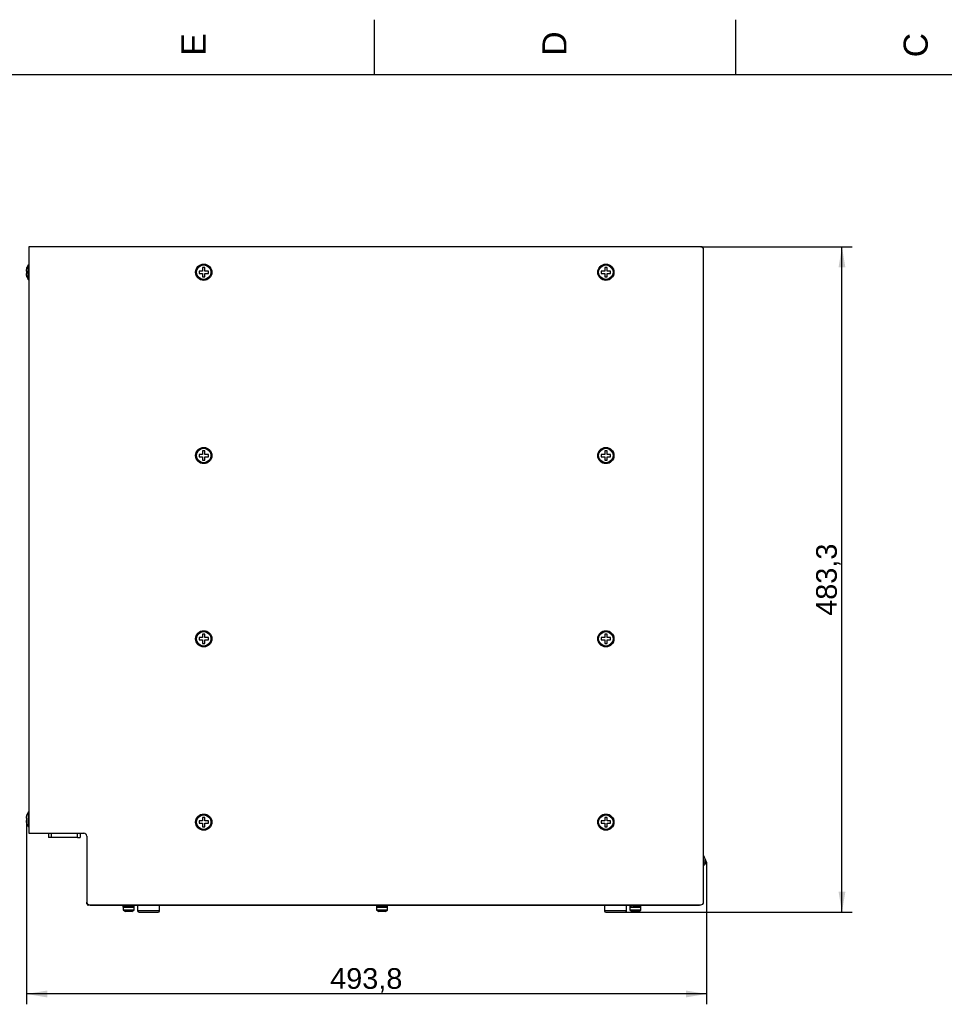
# Model space of a CAD drawing. Header units: millimetres. Extents: x 0 to 419, y 0 to 295.
# Tile 7 of 8: x 158 to 293, y 152 to 295. Entities that reach past the tile are written whole.
import ezdxf
from ezdxf.enums import TextEntityAlignment as Align

# ---------------------------------------------------------------- set-up
doc = ezdxf.new("R2010")
doc.units = ezdxf.units.MM
for name, color, linetype in [('Marges', 7, 'Continuous'), ('Standard', 7, 'Continuous'), ('TASSENWÄRMER_BW4', 7, 'Continuous')]:
    doc.layers.add(name, color=color, linetype=linetype)
doc.styles.add('SEACAD_Arial', font='arial.ttf')
doc.dimstyles.new('ISO', dxfattribs={"dimtxt": 3, "dimasz": 3, "dimexe": 1.5, "dimexo": 0, "dimgap": 0.75, "dimtad": 1, "dimdec": 1, "dimlfac": 5, "dimtxsty": 'SEACAD_Arial', "dimblk1": '_SE_FILLED', "dimblk2": '_SE_FILLED', "dimsah": 1, "dimcen": 1.5, "dimazin": 0, "dimtfac": 0.7, "dimtdec": 3, "dimtmove": 0, "dimatfit": 3, "dimfxl": 1, "dimarcsym": 0})

# ---------------------------------------------------------------- blocks, each defined once
blk = doc.blocks.new('SE1')
at = {"layer": 'TASSENWÄRMER_BW4', "color": 7, "linetype": 'Continuous'}
for p, q in [((257.42, 262.02), (159.82, 262.02)), ((159.82, 262.02), (159.82, 176.82)), ((257.82, 166.82), (257.82, 261.62)), ((159.49, 258.53), (159.55, 259)), ((159.55, 259), (159.55, 259)), ((159.72, 257.27), (159.72, 259.37)), ((185.05, 259), (185.05, 258.53)), ((185.39, 259), (185.05, 259)), ((185.39, 258.53), (185.39, 259)), ((243.45, 259), (243.45, 258.53)), ((243.79, 259), (243.45, 259)), ((243.79, 258.53), (243.79, 259)), ((159.49, 258.49), (159.49, 258.53)), ((159.55, 258.49), (159.49, 258.49)), ((159.49, 258.15), (159.55, 258.15)), ((159.49, 258.11), (159.49, 258.15)), ((159.55, 257.64), (159.55, 257.64)), ((184.54, 258.49), (184.54, 258.15)), ((185.01, 258.49), (184.54, 258.49)), ((184.54, 258.15), (185.01, 258.15)), ((185.05, 258.49), (185.01, 258.49)), ((185.01, 258.15), (185.05, 258.15)), ((185.05, 258.53), (185.05, 258.49)), ((185.05, 258.15), (185.05, 258.11)), ((185.05, 258.11), (185.05, 257.64)), ((185.05, 257.64), (185.39, 257.64)), ((185.39, 258.49), (185.39, 258.53)), ((185.43, 258.49), (185.39, 258.49)), ((185.39, 258.11), (185.39, 258.15)), ((185.39, 258.15), (185.43, 258.15)), ((185.39, 257.64), (185.39, 258.11)), ((185.9, 258.49), (185.43, 258.49)), ((185.43, 258.15), (185.9, 258.15)), ((185.9, 258.15), (185.9, 258.49)), ((242.94, 258.49), (242.94, 258.15)), ((243.41, 258.49), (242.94, 258.49)), ((242.94, 258.15), (243.41, 258.15)), ((243.45, 258.49), (243.41, 258.49)), ((243.41, 258.15), (243.45, 258.15)), ((243.45, 258.53), (243.45, 258.49)), ((243.45, 258.15), (243.45, 258.11)), ((243.45, 258.11), (243.45, 257.64)), ((243.45, 257.64), (243.79, 257.64)), ((243.79, 258.49), (243.79, 258.53)), ((243.83, 258.49), (243.79, 258.49)), ((243.79, 258.11), (243.79, 258.15)), ((243.79, 258.15), (243.83, 258.15)), ((243.79, 257.64), (243.79, 258.11)), ((244.3, 258.49), (243.83, 258.49)), ((243.83, 258.15), (244.3, 258.15)), ((244.3, 258.15), (244.3, 258.49)), ((184.54, 231.86), (184.54, 231.52)), ((185.01, 231.86), (184.54, 231.86)), ((185.05, 231.86), (185.01, 231.86)), ((185.05, 232.37), (185.05, 231.91)), ((185.39, 232.37), (185.05, 232.37)), ((185.05, 231.91), (185.05, 231.86)), ((185.39, 231.91), (185.39, 232.37)), ((185.39, 231.86), (185.39, 231.91)), ((185.43, 231.86), (185.39, 231.86)), ((185.9, 231.86), (185.43, 231.86)), ((185.9, 231.52), (185.9, 231.86)), ((242.94, 231.86), (242.94, 231.52)), ((243.41, 231.86), (242.94, 231.86)), ((243.45, 231.86), (243.41, 231.86)), ((243.45, 232.37), (243.45, 231.91)), ((243.79, 232.37), (243.45, 232.37)), ((243.45, 231.91), (243.45, 231.86)), ((243.79, 231.91), (243.79, 232.37)), ((243.79, 231.86), (243.79, 231.91)), ((243.83, 231.86), (243.79, 231.86)), ((244.3, 231.86), (243.83, 231.86)), ((244.3, 231.52), (244.3, 231.86)), ((184.54, 231.52), (185.01, 231.52)), ((185.01, 231.52), (185.05, 231.52)), ((185.05, 231.52), (185.05, 231.48)), ((185.05, 231.48), (185.05, 231.01)), ((185.05, 231.01), (185.39, 231.01)), ((185.39, 231.48), (185.39, 231.52)), ((185.39, 231.52), (185.43, 231.52)), ((185.39, 231.01), (185.39, 231.48)), ((185.43, 231.52), (185.9, 231.52)), ((242.94, 231.52), (243.41, 231.52)), ((243.41, 231.52), (243.45, 231.52)), ((243.45, 231.52), (243.45, 231.48)), ((243.45, 231.48), (243.45, 231.01)), ((243.45, 231.01), (243.79, 231.01)), ((243.79, 231.48), (243.79, 231.52)), ((243.79, 231.52), (243.83, 231.52)), ((243.79, 231.01), (243.79, 231.48)), ((243.83, 231.52), (244.3, 231.52)), ((184.54, 205.24), (184.54, 204.9)), ((185.01, 205.24), (184.54, 205.24)), ((184.54, 204.9), (185.01, 204.9)), ((185.05, 205.24), (185.01, 205.24)), ((185.01, 204.9), (185.05, 204.9)), ((185.05, 205.75), (185.05, 205.28)), ((185.39, 205.75), (185.05, 205.75)), ((185.05, 205.28), (185.05, 205.24)), ((185.05, 204.9), (185.05, 204.85)), ((185.05, 204.85), (185.05, 204.39)), ((185.39, 205.28), (185.39, 205.75)), ((185.39, 205.24), (185.39, 205.28)), ((185.43, 205.24), (185.39, 205.24)), ((185.39, 204.85), (185.39, 204.9)), ((185.39, 204.9), (185.43, 204.9)), ((185.39, 204.39), (185.39, 204.85)), ((185.9, 205.24), (185.43, 205.24)), ((185.43, 204.9), (185.9, 204.9)), ((185.9, 204.9), (185.9, 205.24)), ((242.94, 205.24), (242.94, 204.9)), ((243.41, 205.24), (242.94, 205.24)), ((242.94, 204.9), (243.41, 204.9)), ((243.45, 205.24), (243.41, 205.24)), ((243.41, 204.9), (243.45, 204.9)), ((243.45, 205.75), (243.45, 205.28)), ((243.79, 205.75), (243.45, 205.75)), ((243.45, 205.28), (243.45, 205.24)), ((243.45, 204.9), (243.45, 204.85)), ((243.45, 204.85), (243.45, 204.39)), ((243.79, 205.28), (243.79, 205.75)), ((243.79, 205.24), (243.79, 205.28)), ((243.83, 205.24), (243.79, 205.24)), ((243.79, 204.85), (243.79, 204.9)), ((243.79, 204.9), (243.83, 204.9)), ((243.79, 204.39), (243.79, 204.85)), ((244.3, 205.24), (243.83, 205.24)), ((243.83, 204.9), (244.3, 204.9)), ((244.3, 204.9), (244.3, 205.24)), ((185.05, 204.39), (185.39, 204.39)), ((243.45, 204.39), (243.79, 204.39)), ((159.49, 179.05), (159.55, 179.52)), ((159.49, 179.01), (159.49, 179.05)), ((159.55, 179.01), (159.49, 179.01)), ((159.72, 179.89), (159.72, 177.79)), ((185.05, 179.12), (185.05, 178.65)), ((185.39, 179.12), (185.05, 179.12)), ((185.39, 178.65), (185.39, 179.12)), ((243.45, 179.12), (243.45, 178.65)), ((243.79, 179.12), (243.45, 179.12)), ((243.79, 178.65), (243.79, 179.12)), ((159.49, 178.67), (159.55, 178.67)), ((159.49, 178.63), (159.49, 178.67)), ((159.55, 178.16), (159.55, 178.16)), ((184.54, 178.61), (184.54, 178.27)), ((185.01, 178.61), (184.54, 178.61)), ((184.54, 178.27), (185.01, 178.27)), ((185.05, 178.61), (185.01, 178.61)), ((185.01, 178.27), (185.05, 178.27)), ((185.05, 178.65), (185.05, 178.61)), ((185.05, 178.27), (185.05, 178.23)), ((185.05, 178.23), (185.05, 177.76)), ((185.05, 177.76), (185.39, 177.76)), ((185.39, 178.61), (185.39, 178.65)), ((185.43, 178.61), (185.39, 178.61)), ((185.39, 178.23), (185.39, 178.27)), ((185.39, 178.27), (185.43, 178.27)), ((185.39, 177.76), (185.39, 178.23)), ((185.9, 178.61), (185.43, 178.61)), ((185.43, 178.27), (185.9, 178.27)), ((185.9, 178.27), (185.9, 178.61)), ((242.94, 178.61), (242.94, 178.27)), ((243.41, 178.61), (242.94, 178.61)), ((242.94, 178.27), (243.41, 178.27)), ((243.45, 178.61), (243.41, 178.61)), ((243.41, 178.27), (243.45, 178.27)), ((243.45, 178.65), (243.45, 178.61)), ((243.45, 178.27), (243.45, 178.23)), ((243.45, 178.23), (243.45, 177.76)), ((243.45, 177.76), (243.79, 177.76)), ((243.79, 178.61), (243.79, 178.65)), ((243.83, 178.61), (243.79, 178.61)), ((243.79, 178.23), (243.79, 178.27)), ((243.79, 178.27), (243.83, 178.27)), ((243.79, 177.76), (243.79, 178.23)), ((244.3, 178.61), (243.83, 178.61)), ((243.83, 178.27), (244.3, 178.27)), ((244.3, 178.27), (244.3, 178.61)), ((159.82, 176.82), (167.82, 176.82)), ((162.68, 176.82), (162.68, 176.22)), ((163.08, 176.22), (162.68, 176.22)), ((163.08, 176.82), (163.08, 176.22)), ((166.88, 176.22), (163.08, 176.22)), ((166.88, 176.22), (166.88, 176.82)), ((166.88, 176.22), (167.28, 176.22)), ((167.28, 176.82), (167.28, 176.22)), ((168.22, 176.42), (168.22, 166.82)), ((258.21, 172.74), (258.04, 172.63)), ((258.19, 172.5), (258.04, 172.63)), ((168.22, 166.76), (168.22, 166.82)), ((168.22, 166.56), (168.22, 166.76)), ((168.29, 166.6), (168.22, 166.6)), ((168.22, 166.56), (168.22, 166.56)), ((168.72, 166.36), (168.46, 166.36)), ((168.62, 166.42), (257.42, 166.42)), ((168.72, 166.36), (256.98, 166.36)), ((173.52, 166.1), (175.12, 166.1)), ((173.52, 166.1), (173.52, 165.7)), ((173.53, 166.29), (173.53, 166.36)), ((173.53, 166.1), (173.53, 166.21)), ((173.57, 166.31), (173.57, 166.36)), ((173.57, 166.1), (173.57, 166.19)), ((173.62, 166.1), (173.63, 166.1)), ((173.63, 166.29), (173.63, 166.36)), ((173.63, 166.29), (173.63, 166.36)), ((173.63, 166.1), (173.63, 166.21)), ((173.71, 166.31), (173.71, 166.36)), ((173.71, 166.1), (173.71, 166.19)), ((173.8, 166.1), (173.81, 166.1)), ((173.81, 166.1), (173.81, 166.21)), ((173.81, 166.1), (173.81, 166.21)), ((173.92, 166.36), (173.92, 166.3)), ((173.92, 166.3), (174.05, 166.3)), ((173.92, 166.3), (174.05, 166.3)), ((173.92, 166.3), (173.92, 166.1)), ((174.01, 166.36), (174.01, 166.3)), ((174.05, 166.29), (174.05, 166.36)), ((174.05, 166.3), (174.05, 166.3)), ((174.19, 166.3), (174.6, 166.3)), ((174.2, 166.3), (174.6, 166.3)), ((174.31, 166.1), (174.32, 166.1)), ((174.32, 166.1), (174.32, 166.21)), ((174.46, 166.3), (174.46, 166.3)), ((174.6, 166.29), (174.6, 166.36)), ((174.63, 166.36), (174.63, 166.31)), ((174.72, 166.31), (174.72, 166.36)), ((174.72, 166.31), (174.72, 166.36)), ((174.72, 166.1), (174.72, 166.19)), ((174.82, 166.1), (174.83, 166.1)), ((174.83, 166.29), (174.83, 166.36)), ((174.83, 166.1), (174.83, 166.21)), ((174.93, 166.1), (174.93, 166.21)), ((174.93, 166.1), (174.93, 166.21)), ((175.01, 166.1), (175.01, 166.21)), ((175.07, 166.31), (175.07, 166.36)), ((175.07, 166.31), (175.07, 166.36)), ((175.11, 166.29), (175.11, 166.36)), ((175.12, 166.1), (175.12, 166.21)), ((175.12, 165.7), (175.12, 166.1)), ((175.62, 166.36), (175.62, 165.56)), ((178.82, 165.56), (178.82, 166.36)), ((210.32, 166.1), (211.92, 166.1)), ((210.32, 166.1), (210.32, 165.7)), ((210.33, 166.29), (210.33, 166.36)), ((210.37, 166.31), (210.37, 166.36)), ((210.37, 166.1), (210.37, 166.19)), ((210.42, 166.1), (210.43, 166.1)), ((210.43, 166.1), (210.43, 166.21)), ((210.51, 166.29), (210.51, 166.36)), ((210.51, 166.1), (210.51, 166.21)), ((210.61, 166.29), (210.61, 166.36)), ((210.61, 166.1), (210.61, 166.21)), ((210.72, 166.36), (210.72, 166.31)), ((210.72, 166.19), (210.72, 166.1)), ((210.73, 166.3), (211.39, 166.3)), ((210.73, 166.3), (211.39, 166.3)), ((210.81, 166.36), (210.81, 166.31)), ((210.83, 166.1), (210.85, 166.1)), ((210.85, 166.3), (210.85, 166.3)), ((210.85, 166.1), (210.85, 166.21)), ((210.98, 166.3), (210.98, 166.3)), ((211.39, 166.3), (211.39, 166.3)), ((211.4, 166.29), (211.4, 166.36)), ((211.43, 166.36), (211.43, 166.31)), ((211.52, 166.31), (211.52, 166.36)), ((211.52, 166.31), (211.52, 166.36)), ((211.52, 166.1), (211.52, 166.19)), ((211.62, 166.1), (211.63, 166.1)), ((211.63, 166.1), (211.63, 166.21)), ((211.64, 166.1), (211.64, 166.21)), ((211.73, 166.1), (211.73, 166.19)), ((211.73, 166.1), (211.73, 166.19)), ((211.81, 166.29), (211.81, 166.36)), ((211.81, 166.29), (211.81, 166.36)), ((211.81, 166.1), (211.81, 166.21)), ((211.87, 166.31), (211.87, 166.36)), ((211.87, 166.31), (211.87, 166.36)), ((211.91, 166.29), (211.91, 166.36)), ((211.91, 166.1), (211.91, 166.21)), ((211.91, 166.1), (211.91, 166.1)), ((211.92, 166.1), (211.92, 166.21)), ((211.92, 165.7), (211.92, 166.1)), ((243.42, 166.36), (243.42, 165.56)), ((246.62, 165.56), (246.62, 166.36)), ((247.12, 166.1), (248.72, 166.1)), ((247.12, 166.1), (247.12, 165.7)), ((247.17, 166.29), (247.17, 166.36)), ((247.17, 166.1), (247.17, 166.21)), ((247.3, 166.1), (247.31, 166.1)), ((247.31, 166.29), (247.31, 166.36)), ((247.31, 166.1), (247.31, 166.21)), ((247.52, 166.29), (247.52, 166.36)), ((247.52, 166.36), (247.52, 166.3)), ((247.52, 166.3), (247.52, 166.3)), ((247.52, 166.3), (247.52, 166.3)), ((247.52, 166.3), (247.52, 166.1)), ((247.61, 166.36), (247.61, 166.3)), ((247.66, 166.3), (248.06, 166.3)), ((247.66, 166.3), (248.06, 166.3)), ((247.77, 166.1), (247.78, 166.1)), ((247.78, 166.3), (247.78, 166.3)), ((247.78, 166.1), (247.78, 166.21)), ((248.06, 166.29), (248.06, 166.36)), ((248.21, 166.3), (248.32, 166.3)), ((248.21, 166.3), (248.32, 166.3)), ((248.23, 166.36), (248.23, 166.3)), ((248.31, 166.1), (248.32, 166.1)), ((248.32, 166.29), (248.32, 166.36)), ((248.32, 166.3), (248.32, 166.36)), ((248.32, 166.1), (248.32, 166.3)), ((248.32, 166.1), (248.32, 166.21)), ((248.52, 166.1), (248.53, 166.1)), ((248.53, 166.1), (248.53, 166.21)), ((248.53, 166.1), (248.53, 166.21)), ((248.67, 166.29), (248.67, 166.36)), ((248.67, 166.29), (248.67, 166.36)), ((248.72, 166.1), (248.72, 166.21)), ((248.72, 166.1), (248.72, 166.1)), ((248.72, 165.7), (248.72, 166.1)), ((256.72, 166.36), (256.72, 166.42)), ((256.92, 166.42), (256.92, 166.36)), ((256.98, 166.36), (256.98, 166.42)), ((256.98, 166.36), (257.22, 166.36)), ((257.22, 166.36), (257.22, 166.42)), ((173.52, 165.7), (175.12, 165.7)), ((173.55, 165.64), (175.09, 165.64)), ((173.86, 165.48), (173.86, 165.48)), ((174.17, 165.45), (174.12, 165.45)), ((174.52, 165.45), (174.47, 165.45)), ((174.78, 165.48), (174.78, 165.48)), ((178.82, 165.56), (175.62, 165.56)), ((175.82, 165.36), (178.62, 165.36)), ((210.32, 165.7), (211.92, 165.7)), ((210.35, 165.64), (211.89, 165.64)), ((210.66, 165.48), (210.66, 165.48)), ((210.97, 165.45), (210.92, 165.45)), ((211.32, 165.45), (211.27, 165.45)), ((211.58, 165.48), (211.58, 165.48)), ((246.62, 165.56), (243.42, 165.56)), ((243.62, 165.36), (246.42, 165.36)), ((247.12, 165.7), (248.72, 165.7)), ((247.15, 165.64), (248.69, 165.64)), ((247.46, 165.48), (247.46, 165.48)), ((247.77, 165.45), (247.72, 165.45)), ((248.12, 165.45), (248.07, 165.45)), ((248.38, 165.48), (248.38, 165.48))]:
    blk.add_line(p, q, dxfattribs=at)
for centre, radius in [((185.22, 258.32), 1.18), ((185.22, 258.32), 1.1), ((185.22, 258.32), 1.05), ((243.62, 258.32), 1.18), ((243.62, 258.32), 1.1), ((243.62, 258.32), 1.05), ((185.22, 231.69), 1.18), ((185.22, 231.69), 1.1), ((185.22, 231.69), 1.05), ((243.62, 231.69), 1.18), ((243.62, 231.69), 1.1), ((243.62, 231.69), 1.05), ((185.22, 205.07), 1.18), ((185.22, 205.07), 1.1), ((185.22, 205.07), 1.05), ((243.62, 205.07), 1.18), ((243.62, 205.07), 1.1), ((243.62, 205.07), 1.05), ((185.22, 178.44), 1.18), ((185.22, 178.44), 1.1), ((185.22, 178.44), 1.05), ((243.62, 178.44), 1.18), ((243.62, 178.44), 1.1), ((243.62, 178.44), 1.05)]:
    blk.add_circle(centre, radius, dxfattribs=at)
for centre, radius, start, end in [((257.42, 261.62), 0.4, 0, 90), ((160.89, 258.59), 1.4, 146.4427, 163.0609), ((159.82, 259.3), 0.12, 90, 146.4427), ((160.89, 258.05), 1.4, 196.9527, 213.5573), ((185.22, 258.32), 0.272, 128.6059, 141.3941), ((185.22, 258.32), 0.272, 218.6059, 231.3941), ((185.22, 258.32), 0.272, 38.6059, 51.3941), ((185.22, 258.32), 0.272, 308.6059, 321.3941), ((243.62, 258.32), 0.272, 128.6059, 141.3941), ((243.62, 258.32), 0.272, 218.6059, 231.3941), ((243.62, 258.32), 0.272, 38.6059, 51.3941), ((243.62, 258.32), 0.272, 308.6059, 321.3941), ((159.82, 257.34), 0.12, 213.5573, 270), ((185.22, 231.69), 0.272, 128.6059, 141.3941), ((185.22, 231.69), 0.272, 38.6059, 51.3941), ((243.62, 231.69), 0.272, 128.6059, 141.3941), ((243.62, 231.69), 0.272, 38.6059, 51.3941), ((185.22, 231.69), 0.272, 218.6059, 231.3941), ((185.22, 231.69), 0.272, 308.6059, 321.3941), ((243.62, 231.69), 0.272, 218.6059, 231.3941), ((243.62, 231.69), 0.272, 308.6059, 321.3941), ((185.22, 205.07), 0.272, 128.6059, 141.3941), ((185.22, 205.07), 0.272, 218.6059, 231.3941), ((185.22, 205.07), 0.272, 38.6059, 51.3941), ((185.22, 205.07), 0.272, 308.6059, 321.3941), ((243.62, 205.07), 0.272, 128.6059, 141.3941), ((243.62, 205.07), 0.272, 218.6059, 231.3941), ((243.62, 205.07), 0.272, 38.6059, 51.3941), ((243.62, 205.07), 0.272, 308.6059, 321.3941), ((160.89, 179.11), 1.4, 146.4427, 163.0609), ((159.82, 179.82), 0.12, 90, 146.4427), ((160.89, 178.57), 1.4, 196.9527, 213.5573), ((159.82, 177.86), 0.12, 213.5573, 270), ((185.22, 178.44), 0.272, 128.6059, 141.3941), ((185.22, 178.44), 0.272, 218.6059, 231.3941), ((185.22, 178.44), 0.272, 38.6059, 51.3941), ((185.22, 178.44), 0.272, 308.6059, 321.3941), ((243.62, 178.44), 0.272, 128.6059, 141.3941), ((243.62, 178.44), 0.272, 218.6059, 231.3941), ((243.62, 178.44), 0.272, 38.6059, 51.3941), ((243.62, 178.44), 0.272, 308.6059, 321.3941), ((167.82, 176.42), 0.4, 0, 90), ((261.62, 174.82), 4, 198.1029, 211.4762), ((261.62, 174.82), 4.2, 205.1446, 211.4762), ((256.82, 173.65), 1.59, 309.0047, 320.1611), ((256.82, 173.65), 1.79, 303.9878, 320.1611), ((258.04, 172.63), 0.2, 320.1611, 31.4762), ((168.62, 166.82), 0.4, 180, 270), ((168.46, 166.6), 0.24, 180, 270), ((257.42, 166.82), 0.4, 270, 0), ((173.6, 165.7), 0.08, 180, 229.4642), ((174.07, 166.25), 0.8, 229.4642, 254.9163), ((174.57, 166.25), 0.8, 285.0881, 310.5358), ((175.04, 165.7), 0.08, 310.5358, 0), ((175.82, 165.56), 0.2, 180, 270), ((178.62, 165.56), 0.2, 270, 0), ((210.4, 165.7), 0.08, 180, 229.4642), ((210.87, 166.25), 0.8, 229.4642, 254.9163), ((211.37, 166.25), 0.8, 285.0881, 310.5358), ((211.84, 165.7), 0.08, 310.5358, 0), ((243.62, 165.56), 0.2, 180, 270), ((246.42, 165.56), 0.2, 270, 0), ((247.2, 165.7), 0.08, 180, 229.4642), ((247.67, 166.25), 0.8, 229.4642, 254.9163), ((248.17, 166.25), 0.8, 285.0881, 310.5358), ((248.64, 165.7), 0.08, 310.5358, 0)]:
    blk.add_arc(centre, radius, start, end, dxfattribs=at)
for centre, major_axis, ratio, start_param, end_param in [((174.32, 166.19), (-0.777, 0.315), 0.605366, 0.41573, 0.746875), ((174.32, 166.31), (-0.777, -0.315), 0.605366, -0.480918, -0.41573), ((174.32, 166.19), (-0.777, -0.315), 0.605366, -0.589365, -0.431854), ((174.32, 166.31), (-0.777, 0.315), 0.605366, 0.503089, 0.762999), ((174.32, 166.31), (-0.777, -0.315), 0.605366, -0.676631, -0.589365), ((174.32, 166.19), (-0.773, -0.4), 0.517718, -0.698287, -0.628043), ((174.32, 166.19), (-0.777, -0.315), 0.605366, -0.762999, -0.676631), ((174.32, 166.19), (-0.776, 0.459), 0.426996, 0.771885, 1.10303), ((174.32, 166.19), (-0.773, 0.4), 0.517718, 0.784655, 0.943064), ((174.32, 166.31), (-0.776, 0.459), 0.426996, 0.859244, 1.119154), ((174.32, 166.31), (-0.789, -0.53), 0.250517, -1.214899, -1.040366), ((174.32, 166.19), (-0.789, -0.53), 0.250517, -1.214899, -1.05649), ((174.32, 166.19), (-0.799, 0.562), 0.082422, 1.280562, 1.611707), ((174.32, 166.31), (-0.799, 0.562), 0.082422, 1.367921, 1.627831), ((174.32, 166.19), (0.789, -0.53), 0.250517, 1.05649, 1.387635), ((174.32, 166.31), (0.789, -0.53), 0.250517, 1.040366, 1.300276), ((174.32, 166.31), (0.789, 0.53), 0.250517, -1.214001, -1.127725), ((174.32, 166.19), (0.789, 0.53), 0.250517, -1.126734, -1.040366), ((174.32, 166.31), (0.782, -0.5), 0.337573, 0.911824, 1.086357), ((174.32, 166.19), (0.782, -0.5), 0.337573, 0.927948, 1.086357), ((174.32, 166.31), (0.773, 0.4), 0.517718, -0.959188, -0.699278), ((174.32, 166.19), (0.773, 0.4), 0.517718, -0.943064, -0.784655), ((174.32, 166.31), (0.777, 0.315), 0.605366, 5.520186, 5.780096), ((174.32, 166.19), (0.777, 0.315), 0.605366, 5.53631, 5.867455), ((174.32, 166.19), (0.79, -0.184), 0.677214, 0.173186, 0.417962), ((174.32, 166.31), (0.79, -0.184), 0.677214, 0.157062, 0.331594), ((211.12, 166.19), (-0.777, 0.315), 0.605366, 0.41573, 0.746875), ((211.12, 166.31), (-0.777, 0.315), 0.605366, 0.503089, 0.762999), ((211.12, 166.19), (-0.773, -0.4), 0.517718, -0.698287, -0.628043), ((211.12, 166.31), (-0.773, 0.4), 0.517718, 0.699278, 0.959188), ((211.12, 166.31), (-0.773, -0.4), 0.517718, -0.871829, -0.785553), ((211.12, 166.19), (-0.773, 0.4), 0.517718, 0.784655, 0.943064), ((211.12, 166.19), (-0.773, -0.4), 0.517718, -0.959188, -0.894), ((211.12, 166.19), (-0.789, 0.53), 0.250517, 1.040366, 1.371511), ((211.12, 166.31), (-0.789, -0.53), 0.250517, -1.105554, -1.040366), ((211.12, 166.19), (-0.789, -0.53), 0.250517, -1.214001, -1.05649), ((211.12, 166.31), (-0.789, 0.53), 0.250517, 1.127725, 1.387635), ((211.12, 166.19), (0.789, -0.53), 0.250517, 1.05649, 1.387635), ((211.12, 166.31), (0.789, -0.53), 0.250517, 1.040366, 1.300276), ((211.12, 166.31), (0.782, -0.5), 0.337573, 0.998192, 1.171734), ((211.12, 166.31), (0.776, 0.459), 0.426996, -1.119154, -0.859244), ((211.12, 166.19), (0.776, 0.459), 0.426996, -1.10303, -0.771885), ((211.12, 166.19), (0.782, -0.5), 0.337573, 0.927948, 0.998192), ((211.12, 166.19), (0.773, 0.4), 0.517718, -0.943064, -0.784655), ((211.12, 166.19), (0.777, -0.315), 0.605366, 0.431854, 0.762999), ((211.12, 166.31), (0.777, 0.315), 0.605366, -0.762999, -0.697811), ((211.12, 166.19), (0.777, 0.315), 0.605366, -0.746875, -0.589365), ((211.12, 166.31), (0.777, -0.315), 0.605366, 0.41573, 0.676631), ((211.12, 166.31), (0.777, 0.315), 0.605366, -0.589365, -0.503089), ((211.12, 166.19), (0.777, 0.315), 0.605366, -0.480918, -0.41573), ((211.12, 166.31), (0.79, -0.184), 0.677214, 0.157062, 0.331594), ((211.12, 166.19), (0.79, -0.184), 0.677214, 0.173186, 0.331594), ((247.92, 166.19), (-0.773, 0.4), 0.517718, 0.611919, 0.943064), ((247.92, 166.31), (-0.773, -0.4), 0.517718, -0.677107, -0.611919), ((247.92, 166.19), (-0.773, -0.4), 0.517718, -0.785553, -0.628043), ((247.92, 166.31), (-0.773, 0.4), 0.517718, 0.699278, 0.959188), ((247.92, 166.31), (-0.773, -0.4), 0.517718, -0.871829, -0.785553), ((247.92, 166.19), (-0.773, -0.4), 0.517718, -0.959188, -0.894), ((247.92, 166.19), (-0.795, 0.55), 0.16567, 1.162305, 1.49345), ((247.92, 166.31), (-0.795, 0.55), 0.16567, 1.249664, 1.509574), ((247.92, 166.19), (0.795, -0.55), 0.16567, 1.178429, 1.509574), ((247.92, 166.31), (0.795, -0.55), 0.16567, 1.162305, 1.422215), ((247.92, 166.19), (0.782, -0.5), 0.337573, 0.927948, 1.259093), ((247.92, 166.31), (0.782, -0.5), 0.337573, 0.911824, 1.171734), ((247.92, 166.31), (0.773, 0.4), 0.517718, -0.959188, -0.699278), ((247.92, 166.19), (0.773, 0.4), 0.517718, 5.340121, 5.671266), ((247.92, 166.19), (0.79, -0.184), 0.677214, 0.173186, 0.50433), ((247.92, 166.31), (0.79, -0.184), 0.677214, 0.157062, 0.416971)]:
    blk.add_ellipse(centre, major_axis=major_axis, ratio=ratio, start_param=start_param, end_param=end_param, dxfattribs=at)
for points, knots in [([(159.55, 257.64), (159.53, 257.71), (159.51, 257.79), (159.49, 257.95), (159.49, 258.03), (159.49, 258.11)], [0, 0, 0, 0, 0.5, 0.5, 1, 1, 1, 1]), ([(159.55, 258.15), (159.55, 258.21), (159.55, 258.26), (159.55, 258.38), (159.55, 258.43), (159.55, 258.49)], [0, 0, 0, 0, 0.5, 0.5, 1, 1, 1, 1]), ([(159.55, 178.67), (159.55, 178.73), (159.55, 178.78), (159.55, 178.9), (159.55, 178.95), (159.55, 179.01)], [0, 0, 0, 0, 0.5, 0.5, 1, 1, 1, 1]), ([(159.55, 178.16), (159.53, 178.23), (159.51, 178.31), (159.49, 178.47), (159.49, 178.55), (159.49, 178.63)], [0, 0, 0, 0, 0.5, 0.5, 1, 1, 1, 1]), ([(174.12, 165.45), (174.07, 165.45), (174.03, 165.45), (173.95, 165.46), (173.9, 165.47), (173.86, 165.48)], [0, 0, 0, 0, 0.5, 0.5, 1, 1, 1, 1]), ([(174.47, 165.48), (174.45, 165.48), (174.42, 165.48), (174.37, 165.48), (174.34, 165.48), (174.27, 165.48), (174.22, 165.48), (174.17, 165.48)], [0, 0, 0, 0, 0.25, 0.25, 0.5, 0.5, 1, 1, 1, 1]), ([(174.78, 165.48), (174.74, 165.47), (174.7, 165.46), (174.61, 165.45), (174.57, 165.45), (174.52, 165.45)], [0, 0, 0, 0, 0.5, 0.5, 1, 1, 1, 1]), ([(210.92, 165.45), (210.87, 165.45), (210.83, 165.45), (210.75, 165.46), (210.7, 165.47), (210.66, 165.48)], [0, 0, 0, 0, 0.5, 0.5, 1, 1, 1, 1]), ([(211.27, 165.48), (211.25, 165.48), (211.22, 165.48), (211.17, 165.48), (211.14, 165.48), (211.07, 165.48), (211.02, 165.48), (210.97, 165.48)], [0, 0, 0, 0, 0.25, 0.25, 0.5, 0.5, 1, 1, 1, 1]), ([(211.58, 165.48), (211.54, 165.47), (211.5, 165.46), (211.41, 165.45), (211.37, 165.45), (211.32, 165.45)], [0, 0, 0, 0, 0.5, 0.5, 1, 1, 1, 1]), ([(247.72, 165.45), (247.67, 165.45), (247.63, 165.45), (247.55, 165.46), (247.5, 165.47), (247.46, 165.48)], [0, 0, 0, 0, 0.5, 0.5, 1, 1, 1, 1]), ([(248.07, 165.48), (248.05, 165.48), (248.02, 165.48), (247.97, 165.48), (247.94, 165.48), (247.87, 165.48), (247.82, 165.48), (247.77, 165.48)], [0, 0, 0, 0, 0.25, 0.25, 0.5, 0.5, 1, 1, 1, 1]), ([(248.38, 165.48), (248.34, 165.47), (248.3, 165.46), (248.21, 165.45), (248.17, 165.45), (248.12, 165.45)], [0, 0, 0, 0, 0.5, 0.5, 1, 1, 1, 1])]:
    blk.add_open_spline(points, degree=3, knots=knots, dxfattribs=at)
blk = doc.blocks.new('DMBLK37')
at = {"layer": 'Standard', "linetype": 'Continuous'}
for points in [[(162.49, 152.98), (162.49, 153.98), (159.49, 153.48)], [(255.24, 152.98), (258.24, 153.48), (255.24, 153.98)]]:
    blk.add_hatch(color=7, dxfattribs=at).paths.add_polyline_path(points)
at = {"layer": 'Standard', "color": 7, "linetype": 'Continuous'}
for p, q in [((159.49, 178.67), (159.49, 151.98)), ((258.24, 172.63), (258.24, 151.98)), ((258.24, 153.48), (159.49, 153.48))]:
    blk.add_line(p, q, dxfattribs=at)
at = {"layer": 'Standard', "color": 7, "linetype": 'Continuous', "style": 'SEACAD_Arial'}
blk.add_text('493,8', height=3, dxfattribs=at).set_placement((203.58, 157.23), align=Align.TOP_LEFT)
blk = doc.blocks.new('_SE_FILLED')
at = {"color": 0}
blk.add_line((0, 0), (-1, 0), dxfattribs=at)
blk.add_solid([(0, 0), (-1, -0.1665), (-1, 0.1665), (0, 0)], dxfattribs=at)
blk = doc.blocks.new('DMBLK38')
at = {"layer": 'Standard', "linetype": 'Continuous'}
for points in [[(278.41, 259.02), (277.91, 262.02), (277.41, 259.02)], [(278.41, 168.36), (277.41, 168.36), (277.91, 165.36)]]:
    blk.add_hatch(color=7, dxfattribs=at).paths.add_polyline_path(points)
at = {"layer": 'Standard', "color": 7, "linetype": 'Continuous'}
for p, q in [((257.42, 262.02), (279.41, 262.02)), ((277.91, 165.36), (277.91, 262.02)), ((246.42, 165.36), (279.41, 165.36))]:
    blk.add_line(p, q, dxfattribs=at)
at = {"layer": 'Standard', "color": 7, "linetype": 'Continuous', "style": 'SEACAD_Arial'}
blk.add_text('483,3', height=3, rotation=90, dxfattribs=at).set_placement((274.16, 208.41), align=Align.TOP_LEFT)
blk = doc.blocks.new('SE5')
at = {"layer": 'Marges', "char_height": 3.5, "width": 3.7133, "attachment_point": 1, "rotation": 90}
for s, insert in [('{\\fArial|b0||i0||c0|p34;\\C7;\\H3.5;\\W1.;E}', (181.99, 289.78)), ('{\\fArial|b0||i0||c0|p34;\\C7;\\H3.5;\\W1.;D}', (234.4, 289.77)), ('{\\fArial|b0||i0||c0|p34;\\C7;\\H3.5;\\W1.;C}', (286.86, 289.54))]:
    blk.add_mtext(s, dxfattribs=dict(at, insert=insert))
blk = doc.blocks.new('SE4')
at = {"layer": 'Standard'}
blk.add_blockref('SE5', (0, 0), dxfattribs=at)

msp = doc.modelspace()

# ---------------------------------------------------------------- linework, layer by layer
at = {"layer": 'Marges', "color": 7, "linetype": 'Continuous'}
for p, q in [((210, 287), (210, 295)), ((262.5, 287), (262.5, 295)), ((410, 287), (10, 287))]:
    msp.add_line(p, q, dxfattribs=at)

# ---------------------------------------------------------------- block references
msp.add_blockref('SE4', (0, 0))
at = {"layer": 'Standard'}
msp.add_blockref('SE1', (0, 0), dxfattribs=at)

# ---------------------------------------------------------------- dimensions: what is measured, and where the dimension line sits
at = {"layer": 'Standard', "color": 7, "linetype": 'Continuous'}
dim = msp.add_linear_dim(base=(277.9136, 262.0196), p1=(246.4207, 165.3596), p2=(257.4207, 262.0196), angle=90, text='\\A1;<>', dimstyle='ISO', override={"dimdec": 2}, dxfattribs=at)
dim.commit()
dim.dimension.update_dxf_attribs({"geometry": 'DMBLK38', "text_midpoint": (277.9136, 213.6896), "dimtype": 160})
dim = msp.add_linear_dim(base=(159.4874, 153.4779), p1=(258.2407, 172.6318), p2=(159.4874, 178.6696), text='\\A1;<>', dimstyle='ISO', dxfattribs=at)
dim.commit()
dim.dimension.update_dxf_attribs({"geometry": 'DMBLK37', "text_midpoint": (208.8641, 153.4779), "dimtype": 160})

doc.saveas('drawing.dxf')
